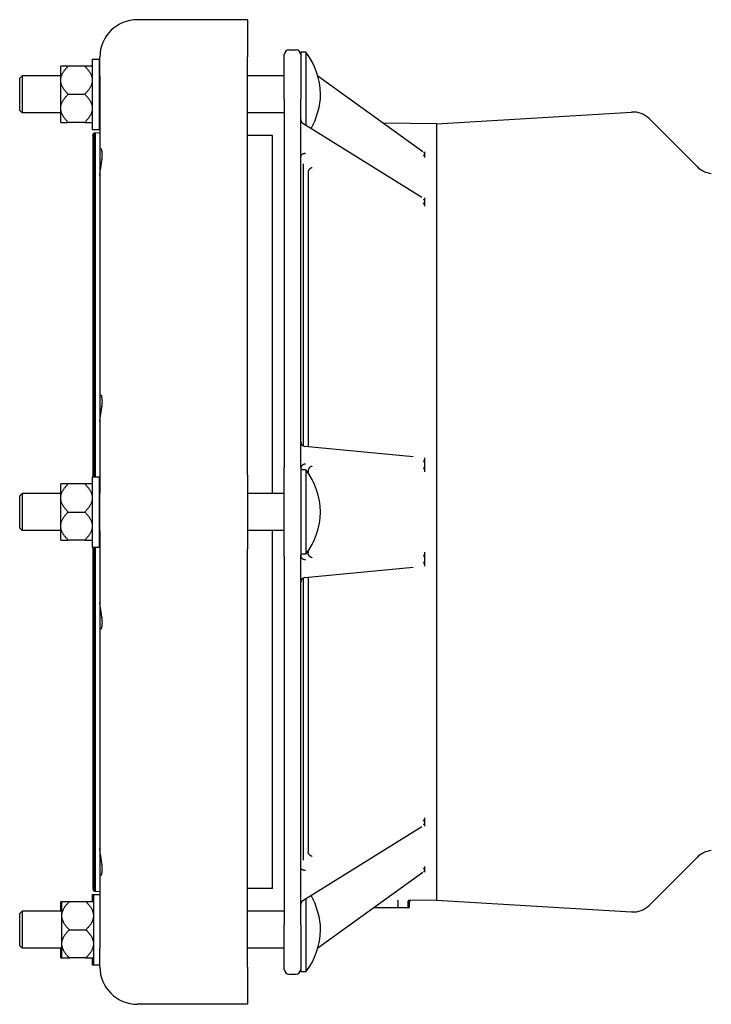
# Model space of a CAD drawing. Header units: millimetres. Extents: x -128 to 4212, y -144 to 1128.
# Tile 7 of 12: x 405 to 700, y 707 to 1128. Entities that reach past the tile are written whole.
import ezdxf

# ---------------------------------------------------------------- set-up
doc = ezdxf.new("R2010")
doc.units = ezdxf.units.MM
doc.layers.add('DETAIL', color=2, linetype='Continuous')

msp = doc.modelspace()

# ---------------------------------------------------------------- linework, layer by layer
at = {"layer": 'DETAIL'}
for p, q in [((502.33, 1127.79), (455.33, 1127.79)), ((502.33, 1127.78), (502.33, 1127.79)), ((502.33, 1127.78), (502.33, 1111.86)), ((520.09, 1114.9), (523.09, 1114.9)), ((436.09, 1110.94), (436.09, 1080.94)), ((436.09, 1110.94), (439.09, 1110.94)), ((439.09, 1110.94), (439.09, 1080.94)), ((439.33, 1111.79), (439.33, 1111.78)), ((439.33, 1103.86), (439.33, 1111.78)), ((439.33, 1111.78), (439.33, 1111.78)), ((439.33, 1111.78), (439.33, 1111.78)), ((502.33, 933.45), (502.33, 1111.86)), ((518.09, 1093.9), (518.09, 1112.9)), ((525.09, 1113.94), (525.09, 1098.21)), ((527.29, 1113.94), (525.09, 1113.94)), ((527.29, 1113.94), (527.29, 1082.74)), ((422.59, 1102.32), (422.59, 1107.94)), ((425.79, 1107.94), (422.59, 1107.94)), ((432.89, 1107.94), (425.79, 1107.94)), ((436.09, 1107.94), (432.89, 1107.94)), ((405.09, 1102.84), (406.09, 1103.84)), ((405.09, 1089.04), (405.09, 1102.84)), ((406.09, 1103.84), (406.09, 1088.04)), ((422.59, 1103.84), (406.09, 1103.84)), ((422.59, 1101.56), (422.59, 1102.32)), ((439.33, 1103.84), (439.09, 1103.84)), ((439.33, 1103.86), (439.33, 1073.24)), ((518.09, 1103.84), (502.33, 1103.84)), ((577.3, 1071.34), (532.44, 1103.61)), ((422.59, 1090.33), (422.59, 1101.56)), ((525.09, 1098.21), (525.09, 1093.9)), ((425.79, 1095.94), (432.89, 1095.94)), ((518.09, 1093.9), (518.09, 936.54)), ((525.09, 936.54), (525.09, 1093.9)), ((422.59, 1089.57), (422.59, 1090.33)), ((422.59, 1083.95), (422.59, 1089.57)), ((405.09, 1089.04), (406.09, 1088.04)), ((422.59, 1088.04), (406.09, 1088.04)), ((439.33, 1088.04), (439.09, 1088.04)), ((518.09, 1088.04), (502.33, 1088.04)), ((583.09, 1083.26), (666.31, 1088.32)), ((694.37, 1065.03), (673.99, 1085.41)), ((422.59, 1083.95), (425.79, 1083.95)), ((432.89, 1083.95), (425.79, 1083.95)), ((432.89, 1083.95), (436.09, 1083.95)), ((436.09, 1080.94), (439.09, 1080.94)), ((576.84, 1051.82), (526.03, 1083.52)), ((583.09, 1083.26), (560.18, 1083.66)), ((583.09, 1083.26), (583.09, 751.83)), ((436.33, 1078.48), (436.35, 1078.67)), ((436.33, 1078.48), (436.33, 932.54)), ((436.35, 1078.67), (436.4, 1078.85)), ((436.4, 1078.85), (436.49, 1079.02)), ((436.49, 1079.02), (436.61, 1079.17)), ((436.61, 1079.17), (436.75, 1079.3)), ((436.75, 1079.3), (436.91, 1079.39)), ((436.91, 1079.39), (437.09, 1079.45)), ((436.91, 1079.39), (436.91, 932.54)), ((437.09, 1079.45), (437.28, 1079.48)), ((437.09, 1079.45), (437.09, 932.54)), ((437.28, 1079.48), (439.33, 1079.59)), ((437.28, 1079.48), (437.28, 932.54)), ((513.09, 1078.29), (502.33, 1078.29)), ((513.09, 925.44), (513.09, 1078.29)), ((439.33, 1073.24), (439.33, 1061.27)), ((577.3, 1071.34), (577.32, 1071.33)), ((578.09, 1071.15), (578.09, 1071.31)), ((578.09, 1070.16), (578.09, 1071.15)), ((578.09, 1069.17), (578.09, 1070.16)), ((578.09, 1068.96), (578.09, 1069.17)), ((526.09, 1066.24), (526.09, 945.9)), ((439.33, 1061.27), (439.33, 968.03)), ((528.25, 1062.8), (528.25, 945.43)), ((528.25, 1062.8), (528.25, 1062.8)), ((578.09, 1051.48), (578.09, 1051.74)), ((578.09, 1049.96), (578.09, 1051.48)), ((578.09, 1048.43), (578.09, 1049.96)), ((578.09, 1048.13), (578.09, 1048.43)), ((439.33, 968.03), (439.33, 956.06)), ((439.33, 956.06), (439.33, 925.45)), ((573.08, 941.16), (526.9, 945.56)), ((578.09, 940.27), (578.09, 940.73)), ((578.09, 937.75), (578.09, 940.27)), ((578.09, 935.23), (578.09, 937.75)), ((518.09, 898.54), (518.09, 936.54)), ((525.09, 936.54), (525.09, 931.87)), ((527.29, 935.54), (525.09, 935.54)), ((527.29, 935.54), (527.29, 899.54)), ((528.25, 935), (528.25, 934.21)), ((528.25, 935), (528.25, 935)), ((578.09, 934.76), (578.09, 935.23)), ((425.79, 929.54), (422.59, 929.54)), ((422.59, 923.92), (422.59, 929.54)), ((432.89, 929.54), (425.79, 929.54)), ((436.09, 929.54), (432.89, 929.54)), ((436.09, 932.54), (436.09, 902.54)), ((436.09, 932.54), (439.09, 932.54)), ((439.09, 932.54), (439.09, 902.54)), ((502.33, 933.45), (502.33, 901.61)), ((525.09, 931.87), (525.09, 903.21)), ((405.09, 924.44), (406.09, 925.44)), ((406.09, 925.44), (406.09, 909.64)), ((422.59, 925.44), (406.09, 925.44)), ((439.33, 925.44), (439.09, 925.44)), ((439.33, 909.61), (439.33, 925.45)), ((518.09, 925.44), (502.33, 925.44)), ((405.09, 910.64), (405.09, 924.44)), ((422.59, 923.16), (422.59, 923.92)), ((422.59, 911.92), (422.59, 923.16)), ((425.79, 917.54), (432.89, 917.54)), ((405.09, 910.64), (406.09, 909.64)), ((422.59, 909.64), (406.09, 909.64)), ((422.59, 911.16), (422.59, 911.92)), ((422.59, 905.55), (422.59, 911.16)), ((439.33, 909.64), (439.09, 909.64)), ((439.33, 909.61), (439.33, 879)), ((518.09, 909.64), (502.33, 909.64)), ((513.09, 756.79), (513.09, 909.64)), ((422.59, 905.55), (425.79, 905.55)), ((432.89, 905.55), (425.79, 905.55)), ((432.89, 905.55), (436.09, 905.55)), ((436.09, 902.54), (439.09, 902.54)), ((436.33, 902.54), (436.33, 756.6)), ((436.91, 902.54), (436.91, 755.69)), ((437.09, 902.54), (437.09, 755.63)), ((437.28, 902.54), (437.28, 755.6)), ((502.33, 723.22), (502.33, 901.61)), ((525.09, 903.21), (525.09, 898.54)), ((528.25, 900.88), (528.25, 900.08)), ((528.25, 900.08), (528.25, 900.08)), ((578.09, 899.85), (578.09, 900.32)), ((578.09, 897.33), (578.09, 899.85)), ((518.09, 898.54), (518.09, 741.18)), ((527.29, 899.54), (525.09, 899.54)), ((525.09, 741.18), (525.09, 898.54)), ((578.09, 894.82), (578.09, 897.33)), ((526.9, 889.52), (573.08, 893.92)), ((578.09, 894.35), (578.09, 894.82)), ((526.09, 889.18), (526.09, 768.84)), ((528.25, 889.65), (528.25, 772.28)), ((439.33, 879), (439.33, 867.03)), ((439.33, 867.03), (439.33, 773.8)), ((578.09, 786.65), (578.09, 786.96)), ((578.09, 785.13), (578.09, 786.65)), ((526.03, 751.56), (576.84, 783.27)), ((578.09, 783.6), (578.09, 785.13)), ((578.09, 783.34), (578.09, 783.6)), ((439.33, 773.8), (439.33, 761.83)), ((528.25, 772.28), (528.25, 772.28)), ((694.37, 770.05), (673.99, 749.67)), ((578.09, 765.91), (578.09, 766.12)), ((578.09, 764.92), (578.09, 765.91)), ((439.33, 761.83), (439.33, 731.22)), ((532.44, 731.48), (577.3, 763.74)), ((578.09, 763.93), (578.09, 764.92)), ((578.09, 763.77), (578.09, 763.93)), ((436.09, 754.14), (436.09, 751.13)), ((436.09, 754.14), (436.59, 754.14)), ((436.33, 756.6), (436.35, 756.41)), ((436.35, 756.41), (436.4, 756.23)), ((436.4, 756.23), (436.49, 756.06)), ((436.49, 756.06), (436.61, 755.91)), ((436.59, 754.14), (436.59, 724.14)), ((436.59, 754.14), (439.33, 754.14)), ((436.61, 755.91), (436.75, 755.79)), ((436.75, 755.79), (436.91, 755.69)), ((436.91, 755.69), (437.09, 755.63)), ((437.09, 755.63), (437.28, 755.6)), ((437.28, 755.6), (439.33, 755.49)), ((513.09, 756.79), (502.33, 756.79)), ((422.59, 747.04), (422.59, 751.13)), ((423.09, 751.13), (422.59, 751.13)), ((423.09, 745.52), (423.09, 751.13)), ((426.29, 751.13), (423.09, 751.13)), ((433.39, 751.13), (426.29, 751.13)), ((436.59, 751.13), (433.39, 751.13)), ((527.29, 752.35), (527.29, 721.14)), ((566.71, 748.54), (556.17, 748.54)), ((566.55, 751.29), (566.55, 749.04)), ((570.52, 748.54), (566.71, 748.54)), ((571.09, 748.54), (570.52, 748.54)), ((571.02, 749.04), (571.02, 751.29)), ((571.59, 749.04), (571.59, 751.13)), ((583.09, 751.83), (572.08, 751.63)), ((583.09, 751.83), (666.31, 746.76)), ((405.09, 746.04), (406.09, 747.04)), ((405.09, 732.24), (405.09, 746.04)), ((406.09, 747.04), (406.09, 731.24)), ((423.09, 747.04), (406.09, 747.04)), ((423.09, 744.76), (423.09, 745.52)), ((423.09, 733.52), (423.09, 744.76)), ((518.09, 747.04), (502.33, 747.04)), ((518.09, 722.18), (518.09, 741.18)), ((525.09, 741.18), (525.09, 736.87)), ((426.29, 739.14), (433.39, 739.14)), ((525.09, 736.87), (525.09, 721.14)), ((405.09, 732.24), (406.09, 731.24)), ((423.09, 732.76), (423.09, 733.52)), ((423.09, 727.15), (423.09, 732.76)), ((423.09, 731.24), (406.09, 731.24)), ((422.59, 727.15), (422.59, 731.24)), ((439.33, 723.3), (439.33, 731.22)), ((518.09, 731.24), (502.33, 731.24)), ((422.59, 727.15), (423.09, 727.15)), ((423.09, 727.15), (426.29, 727.15)), ((433.39, 727.15), (426.29, 727.15)), ((433.39, 727.15), (436.59, 727.15)), ((436.09, 727.15), (436.09, 724.14)), ((436.09, 724.14), (436.59, 724.14)), ((436.59, 724.14), (439.33, 724.14)), ((439.33, 723.3), (439.33, 723.3)), ((439.33, 723.3), (439.33, 723.3)), ((502.33, 723.22), (502.33, 707.3)), ((520.09, 720.18), (523.09, 720.18)), ((527.29, 721.14), (525.09, 721.14)), ((502.33, 707.3), (455.33, 707.3))]:
    msp.add_line(p, q, dxfattribs=at)
at = {"layer": 'DETAIL', "flags": 128}
for points in [[(422.59, 1102.32), (422.61, 1102.54), (422.64, 1102.77), (422.68, 1102.99), (422.73, 1103.22), (422.79, 1103.44), (422.86, 1103.66), (422.94, 1103.89), (423.02, 1104.11), (423.12, 1104.34), (423.23, 1104.57), (423.34, 1104.8), (423.47, 1105.03), (423.61, 1105.26), (423.75, 1105.49), (423.91, 1105.72), (424.07, 1105.96), (424.25, 1106.2), (424.44, 1106.44), (424.64, 1106.68), (424.84, 1106.93), (425.06, 1107.17), (425.29, 1107.43), (425.53, 1107.68), (425.79, 1107.94)], [(432.89, 1107.94), (433.14, 1107.68), (433.38, 1107.43), (433.61, 1107.17), (433.83, 1106.93), (434.04, 1106.68), (434.24, 1106.44), (434.42, 1106.2), (434.6, 1105.96), (434.76, 1105.72), (434.92, 1105.49), (435.07, 1105.26), (435.2, 1105.03), (435.33, 1104.8), (435.45, 1104.57), (435.55, 1104.34), (435.65, 1104.11), (435.74, 1103.89), (435.82, 1103.66), (435.89, 1103.44), (435.94, 1103.22), (435.99, 1102.99), (436.03, 1102.77), (436.07, 1102.54), (436.09, 1102.32)], [(425.79, 1095.94), (425.53, 1096.2), (425.29, 1096.45), (425.06, 1096.7), (424.84, 1096.95), (424.64, 1097.2), (424.44, 1097.44), (424.25, 1097.68), (424.07, 1097.92), (423.91, 1098.16), (423.75, 1098.39), (423.61, 1098.62), (423.47, 1098.85), (423.34, 1099.08), (423.23, 1099.31), (423.12, 1099.54), (423.02, 1099.76), (422.94, 1099.99), (422.86, 1100.21), (422.79, 1100.44), (422.73, 1100.66), (422.68, 1100.89), (422.64, 1101.11), (422.61, 1101.34), (422.59, 1101.56)], [(436.09, 1101.56), (436.07, 1101.34), (436.03, 1101.11), (435.99, 1100.89), (435.94, 1100.66), (435.89, 1100.44), (435.82, 1100.21), (435.74, 1099.99), (435.65, 1099.76), (435.55, 1099.54), (435.45, 1099.31), (435.33, 1099.08), (435.2, 1098.85), (435.07, 1098.62), (434.92, 1098.39), (434.76, 1098.16), (434.6, 1097.92), (434.42, 1097.68), (434.24, 1097.44), (434.04, 1097.2), (433.83, 1096.95), (433.61, 1096.7), (433.38, 1096.45), (433.14, 1096.2), (432.89, 1095.94)], [(422.59, 1090.33), (422.61, 1090.55), (422.64, 1090.77), (422.68, 1091), (422.73, 1091.22), (422.79, 1091.45), (422.86, 1091.67), (422.94, 1091.89), (423.02, 1092.12), (423.12, 1092.35), (423.23, 1092.57), (423.34, 1092.8), (423.47, 1093.03), (423.61, 1093.26), (423.75, 1093.5), (423.91, 1093.73), (424.07, 1093.97), (424.25, 1094.2), (424.44, 1094.44), (424.64, 1094.69), (424.84, 1094.93), (425.06, 1095.18), (425.29, 1095.43), (425.53, 1095.69), (425.79, 1095.94)], [(432.89, 1095.94), (433.14, 1095.69), (433.38, 1095.43), (433.61, 1095.18), (433.83, 1094.93), (434.04, 1094.69), (434.24, 1094.44), (434.42, 1094.2), (434.6, 1093.97), (434.76, 1093.73), (434.92, 1093.5), (435.07, 1093.26), (435.2, 1093.03), (435.33, 1092.8), (435.45, 1092.57), (435.55, 1092.35), (435.65, 1092.12), (435.74, 1091.89), (435.82, 1091.67), (435.89, 1091.45), (435.94, 1091.22), (435.99, 1091), (436.03, 1090.77), (436.07, 1090.55), (436.09, 1090.33)], [(425.79, 1083.95), (425.53, 1084.21), (425.29, 1084.46), (425.06, 1084.71), (424.84, 1084.96), (424.64, 1085.2), (424.44, 1085.45), (424.25, 1085.69), (424.07, 1085.92), (423.91, 1086.16), (423.75, 1086.4), (423.61, 1086.63), (423.47, 1086.86), (423.34, 1087.09), (423.23, 1087.32), (423.12, 1087.54), (423.02, 1087.77), (422.94, 1088), (422.86, 1088.22), (422.79, 1088.44), (422.73, 1088.67), (422.68, 1088.89), (422.64, 1089.12), (422.61, 1089.34), (422.59, 1089.57)], [(436.09, 1089.57), (436.07, 1089.34), (436.03, 1089.12), (435.99, 1088.89), (435.94, 1088.67), (435.89, 1088.44), (435.82, 1088.22), (435.74, 1088), (435.65, 1087.77), (435.55, 1087.54), (435.45, 1087.32), (435.33, 1087.09), (435.2, 1086.86), (435.07, 1086.63), (434.92, 1086.4), (434.76, 1086.16), (434.6, 1085.92), (434.42, 1085.69), (434.24, 1085.45), (434.04, 1085.2), (433.83, 1084.96), (433.61, 1084.71), (433.38, 1084.46), (433.14, 1084.21), (432.89, 1083.95)], [(439.33, 1061.27), (439.34, 1061.63), (439.36, 1062), (439.39, 1062.39), (439.44, 1062.79), (439.49, 1063.2), (439.55, 1063.62), (439.62, 1064.06), (439.69, 1064.5), (439.77, 1064.96), (439.85, 1065.42), (439.93, 1065.88), (440.01, 1066.35), (440.08, 1066.82), (440.15, 1067.3), (440.22, 1067.77), (440.27, 1068.23), (440.32, 1068.68), (440.35, 1069.13), (440.37, 1069.56), (440.38, 1069.98), (440.37, 1070.37), (440.35, 1070.75), (440.32, 1071.1), (440.28, 1071.42), (440.23, 1071.71), (440.18, 1071.97), (440.12, 1072.21), (440.05, 1072.4), (439.99, 1072.56), (439.94, 1072.68), (439.89, 1072.76), (439.87, 1072.79)], [(527.09, 1070.62), (526.96, 1070.61), (526.83, 1070.6), (526.7, 1070.59), (526.57, 1070.57), (526.44, 1070.55), (526.32, 1070.52), (526.2, 1070.48), (526.09, 1070.45), (525.98, 1070.4), (525.87, 1070.36), (525.77, 1070.31), (525.67, 1070.25), (525.58, 1070.19), (525.5, 1070.13), (525.42, 1070.07), (525.36, 1070), (525.29, 1069.93), (525.24, 1069.86), (525.19, 1069.78), (525.16, 1069.71), (525.13, 1069.63), (525.1, 1069.55), (525.09, 1069.48), (525.09, 1069.4)], [(577.57, 1071.03), (577.6, 1071.02), (577.63, 1071.01), (577.67, 1071.01), (577.7, 1071), (577.73, 1071), (577.76, 1071), (577.78, 1071), (577.81, 1071), (577.84, 1071), (577.86, 1071), (577.88, 1071.01), (577.91, 1071.01), (577.93, 1071.02), (577.95, 1071.03), (577.97, 1071.03), (577.98, 1071.04), (578, 1071.05), (578.02, 1071.07), (578.03, 1071.08), (578.04, 1071.09), (578.06, 1071.11), (578.07, 1071.12), (578.08, 1071.14), (578.09, 1071.15)], [(578.09, 1069.17), (578.08, 1069.2), (578.07, 1069.23), (578.06, 1069.26), (578.04, 1069.3), (578.03, 1069.33), (578.02, 1069.36), (578, 1069.4), (577.98, 1069.43), (577.97, 1069.47), (577.95, 1069.5), (577.93, 1069.54), (577.91, 1069.57), (577.88, 1069.61), (577.86, 1069.65), (577.84, 1069.69), (577.81, 1069.73), (577.78, 1069.76), (577.76, 1069.8), (577.73, 1069.84), (577.7, 1069.88), (577.67, 1069.92), (577.63, 1069.97), (577.6, 1070.01), (577.57, 1070.05)], [(530.05, 1064.69), (529.93, 1064.64), (529.81, 1064.59), (529.7, 1064.53), (529.59, 1064.47), (529.47, 1064.4), (529.36, 1064.33), (529.26, 1064.26), (529.15, 1064.18), (529.05, 1064.1), (528.96, 1064.02), (528.87, 1063.94), (528.78, 1063.85), (528.7, 1063.76), (528.63, 1063.67), (528.56, 1063.58), (528.5, 1063.49), (528.44, 1063.4), (528.39, 1063.31), (528.35, 1063.23), (528.31, 1063.14), (528.29, 1063.05), (528.27, 1062.97), (528.25, 1062.88), (528.25, 1062.8)], [(577.57, 1051.03), (577.6, 1051.04), (577.63, 1051.05), (577.67, 1051.05), (577.7, 1051.06), (577.73, 1051.07), (577.76, 1051.08), (577.78, 1051.1), (577.81, 1051.11), (577.84, 1051.13), (577.86, 1051.14), (577.88, 1051.16), (577.91, 1051.18), (577.93, 1051.2), (577.95, 1051.22), (577.97, 1051.24), (577.98, 1051.26), (578, 1051.29), (578.02, 1051.31), (578.03, 1051.34), (578.04, 1051.37), (578.06, 1051.39), (578.07, 1051.42), (578.08, 1051.45), (578.09, 1051.48)], [(578.09, 1048.43), (578.08, 1048.47), (578.07, 1048.51), (578.06, 1048.56), (578.04, 1048.6), (578.03, 1048.64), (578.02, 1048.69), (578, 1048.73), (577.98, 1048.78), (577.97, 1048.82), (577.95, 1048.87), (577.93, 1048.92), (577.91, 1048.96), (577.88, 1049.01), (577.86, 1049.06), (577.84, 1049.1), (577.81, 1049.15), (577.78, 1049.2), (577.76, 1049.24), (577.73, 1049.29), (577.7, 1049.34), (577.67, 1049.39), (577.63, 1049.43), (577.6, 1049.48), (577.57, 1049.53)], [(439.33, 956.06), (439.34, 956.42), (439.36, 956.79), (439.39, 957.17), (439.44, 957.57), (439.49, 957.99), (439.55, 958.41), (439.62, 958.85), (439.69, 959.29), (439.77, 959.75), (439.85, 960.21), (439.93, 960.67), (440.01, 961.14), (440.08, 961.61), (440.15, 962.08), (440.22, 962.55), (440.27, 963.02), (440.32, 963.47), (440.35, 963.92), (440.37, 964.35), (440.38, 964.77), (440.37, 965.16), (440.35, 965.54), (440.32, 965.89), (440.28, 966.21), (440.23, 966.5), (440.18, 966.76), (440.12, 966.99), (440.05, 967.19), (439.99, 967.35), (439.94, 967.47), (439.89, 967.55), (439.87, 967.58)], [(526.09, 945.82), (526.09, 945.82), (526.09, 945.82), (526.09, 945.83), (526.09, 945.83), (526.09, 945.83), (526.09, 945.84), (526.09, 945.84), (526.09, 945.84), (526.09, 945.85), (526.09, 945.85), (526.09, 945.85), (526.09, 945.86), (526.09, 945.86), (526.09, 945.86), (526.09, 945.87), (526.09, 945.87), (526.09, 945.87), (526.09, 945.88), (526.09, 945.88), (526.09, 945.88), (526.09, 945.89), (526.09, 945.89), (526.09, 945.89), (526.09, 945.9)], [(527.09, 937.97), (526.96, 937.97), (526.83, 937.96), (526.7, 937.93), (526.57, 937.9), (526.44, 937.87), (526.32, 937.82), (526.2, 937.77), (526.09, 937.71), (525.98, 937.64), (525.87, 937.56), (525.77, 937.48), (525.67, 937.39), (525.58, 937.29), (525.5, 937.19), (525.42, 937.09), (525.36, 936.98), (525.29, 936.86), (525.24, 936.75), (525.19, 936.62), (525.16, 936.5), (525.13, 936.37), (525.1, 936.25), (525.09, 936.12), (525.09, 935.99)], [(577.57, 939.04), (577.6, 939.08), (577.63, 939.12), (577.67, 939.16), (577.7, 939.21), (577.73, 939.25), (577.76, 939.3), (577.78, 939.34), (577.81, 939.39), (577.84, 939.44), (577.86, 939.49), (577.88, 939.54), (577.91, 939.59), (577.93, 939.64), (577.95, 939.7), (577.97, 939.75), (577.98, 939.81), (578, 939.86), (578.02, 939.92), (578.03, 939.98), (578.04, 940.03), (578.06, 940.09), (578.07, 940.15), (578.08, 940.21), (578.09, 940.27)], [(530.05, 937.07), (529.93, 937.06), (529.81, 937.04), (529.7, 937.01), (529.59, 936.97), (529.47, 936.93), (529.36, 936.88), (529.26, 936.82), (529.15, 936.75), (529.05, 936.68), (528.96, 936.6), (528.87, 936.51), (528.78, 936.42), (528.7, 936.32), (528.63, 936.22), (528.56, 936.11), (528.5, 936), (528.44, 935.88), (528.39, 935.76), (528.35, 935.64), (528.31, 935.51), (528.29, 935.39), (528.27, 935.26), (528.25, 935.13), (528.25, 935)], [(578.09, 935.23), (578.08, 935.29), (578.07, 935.35), (578.06, 935.41), (578.04, 935.47), (578.03, 935.53), (578.02, 935.59), (578, 935.65), (577.98, 935.71), (577.97, 935.77), (577.95, 935.82), (577.93, 935.88), (577.91, 935.94), (577.88, 935.99), (577.86, 936.05), (577.84, 936.1), (577.81, 936.16), (577.78, 936.21), (577.76, 936.26), (577.73, 936.31), (577.7, 936.36), (577.67, 936.41), (577.63, 936.46), (577.6, 936.51), (577.57, 936.56)], [(422.59, 923.92), (422.61, 924.14), (422.64, 924.37), (422.68, 924.59), (422.73, 924.81), (422.79, 925.04), (422.86, 925.26), (422.94, 925.49), (423.02, 925.71), (423.12, 925.94), (423.23, 926.17), (423.34, 926.4), (423.47, 926.63), (423.61, 926.86), (423.75, 927.09), (423.91, 927.32), (424.07, 927.56), (424.25, 927.8), (424.44, 928.04), (424.64, 928.28), (424.84, 928.53), (425.06, 928.77), (425.29, 929.02), (425.53, 929.28), (425.79, 929.54)], [(432.89, 929.54), (433.14, 929.28), (433.38, 929.02), (433.61, 928.77), (433.83, 928.53), (434.04, 928.28), (434.24, 928.04), (434.42, 927.8), (434.6, 927.56), (434.76, 927.32), (434.92, 927.09), (435.07, 926.86), (435.2, 926.63), (435.33, 926.4), (435.45, 926.17), (435.55, 925.94), (435.65, 925.71), (435.74, 925.49), (435.82, 925.26), (435.89, 925.04), (435.94, 924.81), (435.99, 924.59), (436.03, 924.37), (436.07, 924.14), (436.09, 923.92)], [(425.79, 917.54), (425.53, 917.8), (425.29, 918.05), (425.06, 918.3), (424.84, 918.55), (424.64, 918.8), (424.44, 919.04), (424.25, 919.28), (424.07, 919.52), (423.91, 919.75), (423.75, 919.99), (423.61, 920.22), (423.47, 920.45), (423.34, 920.68), (423.23, 920.91), (423.12, 921.14), (423.02, 921.36), (422.94, 921.59), (422.86, 921.81), (422.79, 922.04), (422.73, 922.26), (422.68, 922.49), (422.64, 922.71), (422.61, 922.93), (422.59, 923.16)], [(436.09, 923.16), (436.07, 922.93), (436.03, 922.71), (435.99, 922.49), (435.94, 922.26), (435.89, 922.04), (435.82, 921.81), (435.74, 921.59), (435.65, 921.36), (435.55, 921.14), (435.45, 920.91), (435.33, 920.68), (435.2, 920.45), (435.07, 920.22), (434.92, 919.99), (434.76, 919.75), (434.6, 919.52), (434.42, 919.28), (434.24, 919.04), (434.04, 918.8), (433.83, 918.55), (433.61, 918.3), (433.38, 918.05), (433.14, 917.8), (432.89, 917.54)], [(422.59, 911.92), (422.61, 912.15), (422.64, 912.37), (422.68, 912.6), (422.73, 912.82), (422.79, 913.04), (422.86, 913.27), (422.94, 913.49), (423.02, 913.72), (423.12, 913.95), (423.23, 914.17), (423.34, 914.4), (423.47, 914.63), (423.61, 914.86), (423.75, 915.09), (423.91, 915.33), (424.07, 915.56), (424.25, 915.8), (424.44, 916.04), (424.64, 916.29), (424.84, 916.53), (425.06, 916.78), (425.29, 917.03), (425.53, 917.28), (425.79, 917.54)], [(432.89, 917.54), (433.14, 917.28), (433.38, 917.03), (433.61, 916.78), (433.83, 916.53), (434.04, 916.29), (434.24, 916.04), (434.42, 915.8), (434.6, 915.56), (434.76, 915.33), (434.92, 915.09), (435.07, 914.86), (435.2, 914.63), (435.33, 914.4), (435.45, 914.17), (435.55, 913.95), (435.65, 913.72), (435.74, 913.49), (435.82, 913.27), (435.89, 913.04), (435.94, 912.82), (435.99, 912.6), (436.03, 912.37), (436.07, 912.15), (436.09, 911.92)], [(425.79, 905.55), (425.53, 905.8), (425.29, 906.06), (425.06, 906.31), (424.84, 906.56), (424.64, 906.8), (424.44, 907.04), (424.25, 907.29), (424.07, 907.52), (423.91, 907.76), (423.75, 907.99), (423.61, 908.23), (423.47, 908.46), (423.34, 908.69), (423.23, 908.92), (423.12, 909.14), (423.02, 909.37), (422.94, 909.59), (422.86, 909.82), (422.79, 910.04), (422.73, 910.27), (422.68, 910.49), (422.64, 910.72), (422.61, 910.94), (422.59, 911.16)], [(436.09, 911.16), (436.07, 910.94), (436.03, 910.72), (435.99, 910.49), (435.94, 910.27), (435.89, 910.04), (435.82, 909.82), (435.74, 909.59), (435.65, 909.37), (435.55, 909.14), (435.45, 908.92), (435.33, 908.69), (435.2, 908.46), (435.07, 908.23), (434.92, 907.99), (434.76, 907.76), (434.6, 907.52), (434.42, 907.29), (434.24, 907.04), (434.04, 906.8), (433.83, 906.56), (433.61, 906.31), (433.38, 906.06), (433.14, 905.8), (432.89, 905.55)], [(530.05, 898.01), (529.93, 898.03), (529.81, 898.04), (529.7, 898.07), (529.59, 898.11), (529.47, 898.15), (529.36, 898.2), (529.26, 898.26), (529.15, 898.33), (529.05, 898.4), (528.96, 898.48), (528.87, 898.57), (528.78, 898.66), (528.7, 898.76), (528.63, 898.86), (528.56, 898.97), (528.5, 899.08), (528.44, 899.2), (528.39, 899.32), (528.35, 899.44), (528.31, 899.57), (528.29, 899.69), (528.27, 899.82), (528.25, 899.95), (528.25, 900.08)], [(577.57, 898.53), (577.6, 898.57), (577.63, 898.62), (577.67, 898.67), (577.7, 898.72), (577.73, 898.77), (577.76, 898.82), (577.78, 898.87), (577.81, 898.93), (577.84, 898.98), (577.86, 899.03), (577.88, 899.09), (577.91, 899.15), (577.93, 899.2), (577.95, 899.26), (577.97, 899.32), (577.98, 899.38), (578, 899.43), (578.02, 899.49), (578.03, 899.55), (578.04, 899.61), (578.06, 899.67), (578.07, 899.73), (578.08, 899.79), (578.09, 899.85)], [(527.09, 897.11), (526.96, 897.11), (526.83, 897.13), (526.7, 897.15), (526.57, 897.18), (526.44, 897.22), (526.32, 897.26), (526.2, 897.32), (526.09, 897.38), (525.98, 897.45), (525.87, 897.52), (525.77, 897.6), (525.67, 897.69), (525.58, 897.79), (525.5, 897.89), (525.42, 897.99), (525.36, 898.1), (525.29, 898.22), (525.24, 898.34), (525.19, 898.46), (525.16, 898.58), (525.13, 898.71), (525.1, 898.84), (525.09, 898.97), (525.09, 899.1)], [(578.09, 894.82), (578.08, 894.88), (578.07, 894.93), (578.06, 894.99), (578.04, 895.05), (578.03, 895.11), (578.02, 895.16), (578, 895.22), (577.98, 895.28), (577.97, 895.33), (577.95, 895.38), (577.93, 895.44), (577.91, 895.49), (577.88, 895.54), (577.86, 895.59), (577.84, 895.64), (577.81, 895.69), (577.78, 895.74), (577.76, 895.79), (577.73, 895.83), (577.7, 895.88), (577.67, 895.92), (577.63, 895.96), (577.6, 896), (577.57, 896.04)], [(526.09, 889.27), (526.09, 889.26), (526.09, 889.26), (526.09, 889.26), (526.09, 889.25), (526.09, 889.25), (526.09, 889.25), (526.09, 889.24), (526.09, 889.24), (526.09, 889.24), (526.09, 889.23), (526.09, 889.23), (526.09, 889.23), (526.09, 889.22), (526.09, 889.22), (526.09, 889.21), (526.09, 889.21), (526.09, 889.21), (526.09, 889.2), (526.09, 889.2), (526.09, 889.2), (526.09, 889.19), (526.09, 889.19), (526.09, 889.19), (526.09, 889.18)], [(439.88, 867.49), (439.89, 867.51), (439.94, 867.59), (439.99, 867.71), (440.05, 867.88), (440.12, 868.07), (440.18, 868.3), (440.23, 868.57), (440.28, 868.86), (440.32, 869.18), (440.35, 869.53), (440.37, 869.91), (440.38, 870.3), (440.37, 870.72), (440.35, 871.15), (440.32, 871.6), (440.27, 872.05), (440.22, 872.52), (440.15, 872.98), (440.08, 873.45), (440.01, 873.93), (439.93, 874.4), (439.85, 874.86), (439.77, 875.32), (439.69, 875.77), (439.62, 876.22), (439.55, 876.66), (439.49, 877.08), (439.44, 877.49), (439.39, 877.89), (439.36, 878.28), (439.34, 878.65), (439.33, 879)], [(577.57, 785.55), (577.6, 785.6), (577.63, 785.65), (577.67, 785.7), (577.7, 785.74), (577.73, 785.79), (577.76, 785.84), (577.78, 785.89), (577.81, 785.93), (577.84, 785.98), (577.86, 786.03), (577.88, 786.07), (577.91, 786.12), (577.93, 786.17), (577.95, 786.21), (577.97, 786.26), (577.98, 786.3), (578, 786.35), (578.02, 786.39), (578.03, 786.44), (578.04, 786.48), (578.06, 786.53), (578.07, 786.57), (578.08, 786.61), (578.09, 786.65)], [(578.09, 783.6), (578.08, 783.63), (578.07, 783.66), (578.06, 783.69), (578.04, 783.72), (578.03, 783.74), (578.02, 783.77), (578, 783.79), (577.98, 783.82), (577.97, 783.84), (577.95, 783.86), (577.93, 783.88), (577.91, 783.9), (577.88, 783.92), (577.86, 783.94), (577.84, 783.96), (577.81, 783.97), (577.78, 783.99), (577.76, 784), (577.73, 784.01), (577.7, 784.02), (577.67, 784.03), (577.63, 784.04), (577.6, 784.04), (577.57, 784.05)], [(439.88, 762.28), (439.89, 762.31), (439.94, 762.39), (439.99, 762.51), (440.05, 762.67), (440.12, 762.87), (440.18, 763.1), (440.23, 763.36), (440.28, 763.65), (440.32, 763.98), (440.35, 764.32), (440.37, 764.7), (440.38, 765.1), (440.37, 765.51), (440.35, 765.94), (440.32, 766.39), (440.27, 766.85), (440.22, 767.31), (440.15, 767.78), (440.08, 768.25), (440.01, 768.72), (439.93, 769.19), (439.85, 769.65), (439.77, 770.11), (439.69, 770.57), (439.62, 771.01), (439.55, 771.45), (439.49, 771.87), (439.44, 772.29), (439.39, 772.69), (439.36, 773.07), (439.34, 773.44), (439.33, 773.8)], [(530.05, 770.4), (529.93, 770.44), (529.81, 770.5), (529.7, 770.55), (529.59, 770.61), (529.47, 770.68), (529.36, 770.75), (529.26, 770.82), (529.15, 770.9), (529.05, 770.98), (528.96, 771.06), (528.87, 771.14), (528.78, 771.23), (528.7, 771.32), (528.63, 771.41), (528.56, 771.5), (528.5, 771.59), (528.44, 771.68), (528.39, 771.77), (528.35, 771.86), (528.31, 771.94), (528.29, 772.03), (528.27, 772.12), (528.25, 772.2), (528.25, 772.28)], [(527.09, 764.47), (526.96, 764.47), (526.83, 764.48), (526.7, 764.49), (526.57, 764.51), (526.44, 764.54), (526.32, 764.56), (526.2, 764.6), (526.09, 764.64), (525.98, 764.68), (525.87, 764.73), (525.77, 764.78), (525.67, 764.83), (525.58, 764.89), (525.5, 764.95), (525.42, 765.01), (525.36, 765.08), (525.29, 765.15), (525.24, 765.22), (525.19, 765.3), (525.16, 765.37), (525.13, 765.45), (525.1, 765.53), (525.09, 765.61), (525.09, 765.69)], [(577.57, 765.03), (577.6, 765.07), (577.63, 765.12), (577.67, 765.16), (577.7, 765.2), (577.73, 765.24), (577.76, 765.28), (577.78, 765.32), (577.81, 765.36), (577.84, 765.4), (577.86, 765.43), (577.88, 765.47), (577.91, 765.51), (577.93, 765.55), (577.95, 765.58), (577.97, 765.62), (577.98, 765.65), (578, 765.69), (578.02, 765.72), (578.03, 765.75), (578.04, 765.79), (578.06, 765.82), (578.07, 765.85), (578.08, 765.88), (578.09, 765.91)], [(578.09, 763.93), (578.08, 763.94), (578.07, 763.96), (578.06, 763.98), (578.04, 763.99), (578.03, 764), (578.02, 764.02), (578, 764.03), (577.98, 764.04), (577.97, 764.05), (577.95, 764.06), (577.93, 764.06), (577.91, 764.07), (577.88, 764.08), (577.86, 764.08), (577.84, 764.08), (577.81, 764.08), (577.78, 764.08), (577.76, 764.08), (577.73, 764.08), (577.7, 764.08), (577.67, 764.08), (577.63, 764.07), (577.6, 764.06), (577.57, 764.06)], [(423.09, 745.52), (423.11, 745.74), (423.14, 745.97), (423.18, 746.19), (423.23, 746.41), (423.29, 746.64), (423.36, 746.86), (423.44, 747.09), (423.52, 747.31), (423.62, 747.54), (423.73, 747.77), (423.84, 747.99), (423.97, 748.22), (424.11, 748.45), (424.25, 748.69), (424.41, 748.92), (424.57, 749.16), (424.75, 749.4), (424.94, 749.64), (425.14, 749.88), (425.34, 750.12), (425.56, 750.37), (425.79, 750.62), (426.03, 750.88), (426.29, 751.13)], [(433.39, 751.13), (433.64, 750.88), (433.88, 750.62), (434.11, 750.37), (434.33, 750.12), (434.54, 749.88), (434.74, 749.64), (434.92, 749.4), (435.1, 749.16), (435.26, 748.92), (435.42, 748.69), (435.57, 748.45), (435.7, 748.22), (435.83, 747.99), (435.95, 747.77), (436.05, 747.54), (436.15, 747.31), (436.24, 747.09), (436.32, 746.86), (436.39, 746.64), (436.44, 746.41), (436.49, 746.19), (436.53, 745.97), (436.57, 745.74), (436.59, 745.52)], [(566.45, 751.81), (566.45, 751.81), (566.46, 751.8), (566.46, 751.8), (566.47, 751.79), (566.47, 751.78), (566.48, 751.77), (566.48, 751.76), (566.49, 751.74), (566.49, 751.73), (566.5, 751.71), (566.5, 751.69), (566.51, 751.67), (566.51, 751.65), (566.52, 751.62), (566.52, 751.6), (566.53, 751.57), (566.53, 751.54), (566.54, 751.51), (566.54, 751.48), (566.54, 751.45), (566.55, 751.41), (566.55, 751.38), (566.55, 751.34), (566.55, 751.31)], [(566.55, 751.29), (566.55, 751.29), (566.55, 751.29), (566.55, 751.29), (566.55, 751.29), (566.55, 751.29), (566.55, 751.29), (566.55, 751.29), (566.55, 751.3), (566.55, 751.3), (566.55, 751.3), (566.55, 751.3), (566.55, 751.3), (566.55, 751.3), (566.55, 751.3), (566.55, 751.3), (566.55, 751.3), (566.55, 751.3), (566.55, 751.3), (566.55, 751.3), (566.55, 751.3), (566.55, 751.3), (566.55, 751.31), (566.55, 751.31), (566.55, 751.31)], [(566.71, 748.54), (566.7, 748.54), (566.69, 748.54), (566.68, 748.55), (566.67, 748.55), (566.66, 748.56), (566.65, 748.57), (566.64, 748.58), (566.63, 748.59), (566.62, 748.6), (566.61, 748.62), (566.61, 748.64), (566.6, 748.66), (566.59, 748.68), (566.59, 748.7), (566.58, 748.73), (566.57, 748.76), (566.57, 748.79), (566.57, 748.82), (566.56, 748.85), (566.56, 748.89), (566.56, 748.92), (566.55, 748.96), (566.55, 749), (566.55, 749.04)], [(571.35, 751.75), (571.34, 751.75), (571.32, 751.74), (571.27, 751.72), (571.2, 751.67), (571.13, 751.6), (571.07, 751.5), (571.03, 751.4), (571.02, 751.29)], [(572.08, 751.63), (571.9, 751.59), (571.74, 751.48), (571.63, 751.32), (571.59, 751.13)], [(422.92, 747.04), (422.92, 747.06), (422.93, 747.07), (422.94, 747.09), (422.94, 747.11), (422.95, 747.13), (422.96, 747.15), (422.96, 747.16), (422.97, 747.18), (422.98, 747.2), (422.98, 747.22), (422.99, 747.23), (423, 747.25), (423.01, 747.27), (423.01, 747.29), (423.02, 747.3), (423.03, 747.32), (423.03, 747.34), (423.04, 747.36), (423.05, 747.37), (423.06, 747.39), (423.06, 747.41), (423.07, 747.43), (423.08, 747.44), (423.09, 747.46)], [(426.29, 739.14), (426.03, 739.4), (425.79, 739.65), (425.56, 739.9), (425.34, 740.15), (425.14, 740.4), (424.94, 740.64), (424.75, 740.88), (424.57, 741.12), (424.41, 741.35), (424.25, 741.59), (424.11, 741.82), (423.97, 742.05), (423.84, 742.28), (423.73, 742.51), (423.62, 742.74), (423.52, 742.96), (423.44, 743.19), (423.36, 743.41), (423.29, 743.64), (423.23, 743.86), (423.18, 744.08), (423.14, 744.31), (423.11, 744.53), (423.09, 744.76)], [(436.59, 744.76), (436.57, 744.53), (436.53, 744.31), (436.49, 744.08), (436.44, 743.86), (436.39, 743.64), (436.32, 743.41), (436.24, 743.19), (436.15, 742.96), (436.05, 742.74), (435.95, 742.51), (435.83, 742.28), (435.7, 742.05), (435.57, 741.82), (435.42, 741.59), (435.26, 741.35), (435.1, 741.12), (434.92, 740.88), (434.74, 740.64), (434.54, 740.4), (434.33, 740.15), (434.11, 739.9), (433.88, 739.65), (433.64, 739.4), (433.39, 739.14)], [(423.09, 733.52), (423.11, 733.75), (423.14, 733.97), (423.18, 734.2), (423.23, 734.42), (423.29, 734.64), (423.36, 734.87), (423.44, 735.09), (423.52, 735.32), (423.62, 735.54), (423.73, 735.77), (423.84, 736), (423.97, 736.23), (424.11, 736.46), (424.25, 736.69), (424.41, 736.93), (424.57, 737.16), (424.75, 737.4), (424.94, 737.64), (425.14, 737.88), (425.34, 738.13), (425.56, 738.38), (425.79, 738.63), (426.03, 738.88), (426.29, 739.14)], [(433.39, 739.14), (433.64, 738.88), (433.88, 738.63), (434.11, 738.38), (434.33, 738.13), (434.54, 737.88), (434.74, 737.64), (434.92, 737.4), (435.1, 737.16), (435.26, 736.93), (435.42, 736.69), (435.57, 736.46), (435.7, 736.23), (435.83, 736), (435.95, 735.77), (436.05, 735.54), (436.15, 735.32), (436.24, 735.09), (436.32, 734.87), (436.39, 734.64), (436.44, 734.42), (436.49, 734.2), (436.53, 733.97), (436.57, 733.75), (436.59, 733.52)], [(426.29, 727.15), (426.03, 727.4), (425.79, 727.66), (425.56, 727.91), (425.34, 728.16), (425.14, 728.4), (424.94, 728.64), (424.75, 728.88), (424.57, 729.12), (424.41, 729.36), (424.25, 729.59), (424.11, 729.83), (423.97, 730.06), (423.84, 730.29), (423.73, 730.51), (423.62, 730.74), (423.52, 730.97), (423.44, 731.19), (423.36, 731.42), (423.29, 731.64), (423.23, 731.87), (423.18, 732.09), (423.14, 732.31), (423.11, 732.54), (423.09, 732.76)], [(436.59, 732.76), (436.57, 732.54), (436.53, 732.31), (436.49, 732.09), (436.44, 731.87), (436.39, 731.64), (436.32, 731.42), (436.24, 731.19), (436.15, 730.97), (436.05, 730.74), (435.95, 730.51), (435.83, 730.29), (435.7, 730.06), (435.57, 729.83), (435.42, 729.59), (435.26, 729.36), (435.1, 729.12), (434.92, 728.88), (434.74, 728.64), (434.54, 728.4), (434.33, 728.16), (434.11, 727.91), (433.88, 727.66), (433.64, 727.4), (433.39, 727.15)], [(423.09, 730.82), (423.08, 730.84), (423.07, 730.85), (423.06, 730.87), (423.06, 730.89), (423.05, 730.91), (423.04, 730.92), (423.03, 730.94), (423.03, 730.96), (423.02, 730.98), (423.01, 730.99), (423.01, 731.01), (423, 731.03), (422.99, 731.05), (422.98, 731.06), (422.98, 731.08), (422.97, 731.1), (422.96, 731.12), (422.96, 731.13), (422.95, 731.15), (422.94, 731.17), (422.94, 731.19), (422.93, 731.2), (422.92, 731.22), (422.92, 731.24)]]:
    msp.add_lwpolyline(points, dxfattribs=at)
at = {"layer": 'DETAIL'}
for centre, radius, start, end in [((455.33, 1111.79), 16, 90, 180), ((520.09, 1112.9), 2, 90, 180), ((523.09, 1112.9), 2, 0, 90), ((502.72, 1095.24), 30.88, 1.3017, 37.2784), ((502.72, 1096.64), 30.88, 330.2776, 358.6983), ((527.09, 1085.22), 2, 180, 238.0374), ((666.92, 1078.34), 10, 45, 93.4827), ((701.44, 1072.1), 10, 225, 264.2951), ((527.09, 947.55), 2, 180, 264.561), ((502.72, 916.84), 30.88, 1.3017, 37.2784), ((502.72, 918.24), 30.88, 322.7216, 358.6983), ((527.09, 887.53), 2, 95.439, 180), ((701.44, 762.98), 10, 95.7049, 135), ((502.72, 738.44), 30.88, 1.3017, 29.7224), ((527.09, 749.86), 2, 121.9626, 180), ((570.52, 749.04), 0.5, 270, 0), ((571.09, 749.04), 0.5, 270, 0), ((666.92, 756.74), 10, 266.5173, 315), ((502.72, 739.84), 30.88, 322.7216, 358.6983), ((455.33, 723.3), 16, 180, 270), ((520.09, 722.18), 2, 180, 270), ((523.09, 722.18), 2, 270, 0)]:
    msp.add_arc(centre, radius, start, end, dxfattribs=at)

doc.saveas('drawing.dxf')
